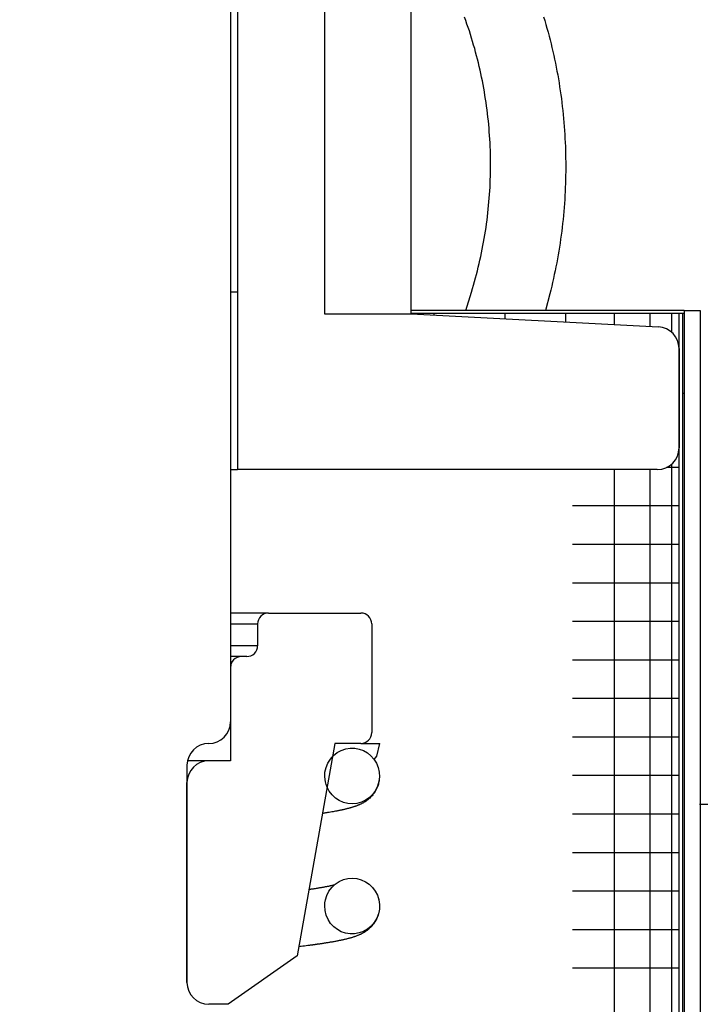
# Model space of a CAD drawing. Extents: x -169 to 2224, y 0 to 2796.
# Tile 156 of 256: x 1570.067 to 1571.045, y 408.78 to 410.195. Entities that reach past the tile are written whole.
import ezdxf

# ---------------------------------------------------------------- set-up
doc = ezdxf.new("R2010")
doc.units = 0
doc.header["$MEASUREMENT"] = 0
doc.header["$PDSIZE"] = 1
doc.layers.get('DEFPOINTS').update_dxf_attribs({"linetype": 'CONTINUOUS'})
for name, color, linetype in [('DIM', 3, 'CONTINUOUS'), ('PEAGRAVEL-HATCH', 3, 'CONTINUOUS'), ('SPILL-BUCKET', 1, 'CONTINUOUS')]:
    doc.layers.add(name, color=color, linetype=linetype)
doc.styles.add('SIMPLEX', font='simplex')
doc.dimstyles.new('DIM64', dxfattribs={"dimscale": 64, "dimtxt": 0.09375, "dimasz": 0.09375, "dimexe": 0.0625, "dimexo": 0.0625, "dimgap": 0.046875, "dimtad": 1, "dimdec": 4, "dimzin": 3, "dimdsep": 46, "dimlunit": 4, "dimtxsty": 'SIMPLEX', "dimcen": 0, "dimclrd": 256, "dimclre": 256, "dimclrt": 256, "dimadec": 0, "dimazin": 0, "dimtfac": 1, "dimtdec": 4, "dimtmove": 0, "dimatfit": 3, "dimfxl": 1, "dimfrac": 2, "dimtolj": 1, "dimtzin": 0, "dimarcsym": 0})

# ---------------------------------------------------------------- blocks, each defined once
blk = doc.blocks.new('*D19')
at = {"layer": 'DEFPOINTS', "color": 0, "transparency": 16777216}
for p in [(1294.3654, 414.2886), (1931.8718, 414.0074), (1931.8718, 136.5159)]:
    blk.add_point(p, dxfattribs=at)
at = {"layer": 'DIM', "lineweight": -2, "transparency": 16777216}
for p, q in [((1294.3654, 410.2886), (1294.3654, 132.5159)), ((1931.8718, 410.0074), (1931.8718, 132.5159)), ((1300.3654, 136.5159), (1925.8718, 136.5159))]:
    blk.add_line(p, q, dxfattribs=at)
at = {"layer": 'DIM', "transparency": 16777216}
for points in [[(1300.3654, 137.5159), (1300.3654, 135.5159), (1294.3654, 136.5159)], [(1925.8718, 137.5159), (1925.8718, 135.5159), (1931.8718, 136.5159)]]:
    blk.add_solid(points, dxfattribs=at)
at = {"layer": 'DIM', "transparency": 16777216, "insert": (1613.1186, 144.0873), "char_height": 6, "attachment_point": 5, "style": 'SIMPLEX'}
blk.add_mtext('\\A1;53\'-1 1/2" (F.V. TANK SLAB)', dxfattribs=at)

msp = doc.modelspace()

# ---------------------------------------------------------------- hatches: boundary and pattern name
at = {"layer": 'PEAGRAVEL-HATCH'}
h = msp.add_hatch(dxfattribs=at)
h.set_pattern_fill('AR-SAND', color=256, scale=7.5, style=0)
h.set_pattern_definition([(37.5, (1705.354, 373.979), (-0.47245, 14.4512), [0, -11.4, 0, -12.75, 0, -12.1875]), (7.5, (1705.354, 373.979), (13.2733, 21.166), [0, -6.15, 0, -10.275, 0, -3.9375]), (327.5, (1696.129, 373.979), (23.3561, 0.0424), [0, -3.75, 0, -13.5, 0, -17.625]), (317.5, (1696.129, 373.979), (22.546, 6.5826), [0, -1.875, 0, -8.85, 0, -10.125])])
h.paths.add_polyline_path([(1570.33517, 414.15822), (1595.38964, 414.15822), (1595.38964, 373.97898), (1570.33517, 373.97898)])
h = msp.add_hatch(dxfattribs=at)
h.set_pattern_fill('AR-SAND', color=256, scale=7.5, style=0)
h.set_pattern_definition([(37.5, (1719.884, 371.258), (-0.47245, 14.4512), [0, -11.4, 0, -12.75, 0, -12.1875]), (7.5, (1719.884, 371.258), (13.2733, 21.166), [0, -6.15, 0, -10.275, 0, -3.9375]), (327.5, (1710.659, 371.258), (23.3561, 0.0424), [0, -3.75, 0, -13.5, 0, -17.625]), (317.5, (1710.659, 371.258), (22.546, 6.5826), [0, -1.875, 0, -8.85, 0, -10.125])])
edge = h.paths.add_edge_path()
edge.add_line((1568.58487, 410.75736), (1580.85981, 410.75736))
edge.add_arc((1580.67252, 410.76619), 0.1875, 310.0001, 357.29846, ccw=False)
edge.add_line((1580.79304, 410.62256), (1580.16258, 410.09354))
edge.add_arc((1580.2831, 409.9499), 0.1875, 490.0001, 555.38086)
edge.add_line((1580.10232, 409.90017), (1580.25881, 409.33129))
edge.add_arc((1579.77672, 409.19867), 0.5, 360, 375.38086, ccw=False)
edge.add_line((1580.27672, 409.19867), (1580.27672, 409.01619))
edge.add_line((1580.27672, 409.01619), (1580.24672, 409.01619))
edge.add_line((1580.24672, 409.01619), (1580.24672, 408.39119))
edge.add_line((1580.24672, 408.39119), (1580.27672, 408.26619))
edge.add_line((1580.27672, 408.26619), (1580.37047, 408.26619))
edge.add_line((1580.37047, 408.26619), (1580.55797, 408.26619))
edge.add_line((1580.55797, 408.26619), (1580.55797, 406.05086))
edge.add_arc((1580.30797, 406.05086), 0.25, 284.9899, 360, ccw=False)
edge.add_arc((1592.36884, 361.00728), 46.38034, 464.989886, 465.707335)
edge.add_arc((1580.0427, 404.83739), 0.85, 465.70735, 540)
edge.add_line((1579.1927, 404.83739), (1579.1927, 402.62373))
edge.add_line((1579.1927, 402.62373), (1579.19257, 402.46304))
edge.add_line((1579.19257, 402.46304), (1579.35118, 402.46304))
edge.add_line((1579.35118, 402.46304), (1579.5427, 402.62373))
edge.add_line((1579.5427, 402.62373), (1579.5427, 403.66034))
edge.add_ellipse((1579.67162, 403.74985), major_axis=(0, 0.2), ratio=0.7208596, start_angle=116.58501, end_angle=251.03183)
edge.add_line((1579.80797, 403.63592), (1579.80797, 403.32673))
edge.add_arc((1579.74191, 403.31551), 0.06701, 238.57932, 369.63998, ccw=False)
edge.add_arc((1579.68047, 403.20173), 0.0625, 424.90305, 540)
edge.add_line((1579.61797, 403.20173), (1579.61797, 402.82673))
edge.add_arc((1579.68047, 402.82673), 0.0625, 540, 630)
edge.add_line((1579.68047, 402.76423), (1579.74797, 402.76423))
edge.add_arc((1579.74797, 402.70423), 0.06, 359.97977, 450, ccw=False)
edge.add_line((1579.80797, 402.70421), (1579.80449, 392.8692))
edge.add_arc((1633.72155, 263.94838), 139.74129, 472.6955788, 474.5798006)
edge.add_arc((1576.05085, 389.38903), 1.7, 465.56314, 540)
edge.add_line((1574.35085, 389.38903), (1574.35085, 381.7636))
edge.add_line((1574.35085, 381.7636), (1573.46739, 381.7636))
edge.add_line((1573.46739, 381.7636), (1573.23086, 381.7636))
edge.add_line((1573.23086, 381.7636), (1573.96739, 380.44837))
edge.add_line((1573.96739, 380.44837), (1573.96739, 380.05001))
edge.add_arc((1574.21739, 380.05001), 0.25, 540, 630)
edge.add_line((1574.21739, 379.80001), (1574.35085, 379.80001))
edge.add_line((1574.35085, 379.80001), (1574.35085, 378.2636))
edge.add_arc((1574.10085, 378.2636), 0.25, 270, 360, ccw=False)
edge.add_line((1574.10085, 378.0136), (1574.10085, 373.0014))
edge.add_line((1574.10085, 373.0014), (1573.4821, 373.0014))
edge.add_line((1573.4821, 373.0014), (1573.4821, 372.10422))
edge.add_line((1573.4821, 372.10422), (1573.35835, 372.10422))
edge.add_line((1573.35835, 372.10422), (1573.35835, 371.69133))
edge.add_line((1573.35835, 371.69133), (1572.84771, 371.65562))
edge.add_line((1572.84771, 371.65562), (1572.84771, 371.59375))
edge.add_line((1572.84771, 371.59375), (1572.78583, 371.59375))
edge.add_line((1572.78583, 371.59375), (1572.78583, 371.25844))
edge.add_line((1572.78583, 371.25844), (1572.29083, 371.25844))
edge.add_line((1572.29083, 371.25844), (1572.29083, 371.59375))
edge.add_line((1572.29083, 371.59375), (1572.22896, 371.59375))
edge.add_line((1572.22896, 371.59375), (1572.22896, 371.65562))
edge.add_line((1572.22896, 371.65562), (1572.10521, 371.65562))
edge.add_line((1572.10521, 371.65562), (1572.10521, 371.25844))
edge.add_line((1572.10521, 371.25844), (1568.58487, 371.25844))
edge.add_line((1568.58487, 371.25844), (1568.58487, 410.75736))
h.paths.add_polyline_path([(1572.30632, 371.86873, -0.5750713), (1572.2848, 371.85475, 0.5300108), (1572.24133, 371.82584), (1572.24133, 371.60959), (1572.83533, 371.60959), (1572.83533, 371.85709), (1572.78484, 371.85709, -0.3518845), (1572.77034, 371.86873, 0.8032176)], flags=16)
h.paths.add_polyline_path([(1572.64129, 371.81749, 1), (1572.43537, 371.81749, 1)], flags=0)

# ---------------------------------------------------------------- linework, layer by layer
at = {"layer": 'SPILL-BUCKET', "color": 1, "linetype": 'Continuous'}
for p, q in [((1570.37944, 411.2355), (1570.37944, 409.80347)), ((1570.50435, 411.11058), (1570.50435, 409.77205)), ((1570.62927, 409.77205), (1570.62927, 411.11058)), ((1570.37693, 409.80347), (1570.36944, 409.80347)), ((1570.37944, 409.80347), (1570.37693, 409.80347)), ((1570.37944, 409.80347), (1570.37944, 409.54865)), ((1570.50435, 409.77205), (1570.62927, 409.77205)), ((1570.62927, 409.77205), (1570.98441, 409.75344)), ((1571.014, 409.72226), (1571.014, 409.57988)), ((1570.36945, 409.54865), (1570.37693, 409.54865)), ((1570.37693, 409.54865), (1570.37944, 409.54865)), ((1570.98278, 409.54865), (1570.37944, 409.54865))]:
    msp.add_line(p, q, dxfattribs=at)
at = {"layer": 'SPILL-BUCKET', "color": 7, "linetype": 'Continuous'}
for p, q in [((1570.36945, 410.23318), (1570.36945, 409.18615)), ((1571.0215, 409.77289), (1570.62922, 409.77289)), ((1571.0215, 409.77705), (1570.62926, 409.77705)), ((1570.66152, 409.77289), (1570.66152, 409.77034)), ((1570.76368, 409.77289), (1570.76368, 409.76498)), ((1570.85075, 409.77289), (1570.85075, 409.76044)), ((1570.92069, 409.77289), (1570.92069, 409.75676)), ((1570.97185, 409.77289), (1570.97185, 409.7541)), ((1571.00303, 409.77289), (1571.00303, 409.74601)), ((1571.01351, 409.77289), (1571.01351, 407.5036)), ((1571.019, 409.77289), (1571.019, 407.5036)), ((1571.0215, 409.77705), (1571.04448, 409.77705)), ((1571.0215, 409.77705), (1571.0215, 407.5036)), ((1571.04448, 409.77705), (1571.04448, 407.5036)), ((1571.02087, 409.65781), (1571.019, 409.65781)), ((1571.0215, 409.65781), (1571.02087, 409.65781)), ((1571.00303, 409.5561), (1571.00303, 407.65937)), ((1570.92069, 409.54862), (1570.92069, 407.65944)), ((1570.97185, 409.54862), (1570.97185, 407.65944)), ((1571.00907, 409.5515), (1570.9958, 409.5515)), ((1571.01351, 409.5515), (1571.00907, 409.5515)), ((1570.91473, 409.49615), (1570.8608, 409.49615)), ((1570.95749, 409.49615), (1570.91473, 409.49615)), ((1570.98846, 409.49615), (1570.95749, 409.49615)), ((1571.00722, 409.49615), (1570.98846, 409.49615)), ((1571.01351, 409.49615), (1571.00722, 409.49615)), ((1570.91473, 409.4408), (1570.8608, 409.4408)), ((1570.95749, 409.4408), (1570.91473, 409.4408)), ((1570.98846, 409.4408), (1570.95749, 409.4408)), ((1571.00722, 409.4408), (1570.98846, 409.4408)), ((1571.01351, 409.4408), (1571.00722, 409.4408)), ((1570.91473, 409.38545), (1570.8608, 409.38545)), ((1570.95749, 409.38545), (1570.91473, 409.38545)), ((1570.98846, 409.38545), (1570.95749, 409.38545)), ((1571.00722, 409.38545), (1570.98846, 409.38545)), ((1571.01351, 409.38545), (1571.00722, 409.38545)), ((1570.91473, 409.3301), (1570.8608, 409.3301)), ((1570.95749, 409.3301), (1570.91473, 409.3301)), ((1570.98846, 409.3301), (1570.95749, 409.3301)), ((1571.00722, 409.3301), (1570.98846, 409.3301)), ((1571.01351, 409.3301), (1571.00722, 409.3301)), ((1570.91473, 409.27475), (1570.8608, 409.27475)), ((1570.95749, 409.27475), (1570.91473, 409.27475)), ((1570.98846, 409.27475), (1570.95749, 409.27475)), ((1571.00722, 409.27475), (1570.98846, 409.27475)), ((1571.01351, 409.27475), (1571.00722, 409.27475)), ((1570.91473, 409.21941), (1570.8608, 409.21941)), ((1570.95749, 409.21941), (1570.91473, 409.21941)), ((1570.98846, 409.21941), (1570.95749, 409.21941)), ((1571.00722, 409.21941), (1570.98846, 409.21941)), ((1571.01351, 409.21941), (1571.00722, 409.21941)), ((1570.91473, 409.16406), (1570.8608, 409.16406)), ((1570.95749, 409.16406), (1570.91473, 409.16406)), ((1570.98846, 409.16406), (1570.95749, 409.16406)), ((1571.00722, 409.16406), (1570.98846, 409.16406)), ((1571.01351, 409.16406), (1571.00722, 409.16406)), ((1570.5228, 409.14185), (1570.52871, 409.14508)), ((1570.52871, 409.14508), (1570.53498, 409.14721)), ((1570.53498, 409.14721), (1570.54151, 409.14824)), ((1570.54151, 409.14824), (1570.54804, 409.14815)), ((1570.54804, 409.14815), (1570.55446, 409.14696)), ((1570.55446, 409.14696), (1570.56058, 409.14472)), ((1570.55682, 409.15492), (1570.58423, 409.15492)), ((1570.56058, 409.14472), (1570.56624, 409.14149)), ((1570.57991, 409.13684), (1570.58423, 409.15492)), ((1570.50934, 409.12675), (1570.51296, 409.13256)), ((1570.51296, 409.13256), (1570.51751, 409.13767)), ((1570.51751, 409.13767), (1570.5228, 409.14185)), ((1570.56624, 409.14149), (1570.57133, 409.13733)), ((1570.57133, 409.13733), (1570.57567, 409.13239)), ((1570.57567, 409.13239), (1570.57918, 409.12671)), ((1570.5758, 409.13169), (1570.57991, 409.13684)), ((1570.30699, 409.12369), (1570.30699, 408.8114)), ((1570.50527, 409.11367), (1570.50676, 409.12038)), ((1570.50676, 409.12038), (1570.50934, 409.12675)), ((1570.57918, 409.12671), (1570.58171, 409.12053)), ((1570.58171, 409.12053), (1570.58321, 409.1139)), ((1570.50495, 409.10681), (1570.50527, 409.11367)), ((1570.50577, 409.09999), (1570.50495, 409.10681)), ((1570.58281, 409.1003), (1570.58091, 409.0937)), ((1570.58305, 409.10135), (1570.58273, 409.0996)), ((1570.58359, 409.10712), (1570.58281, 409.1003)), ((1570.5833, 409.10313), (1570.58305, 409.10135)), ((1570.58321, 409.1139), (1570.58359, 409.10712)), ((1570.58335, 409.1036), (1570.5833, 409.10313)), ((1570.91473, 409.10871), (1570.8608, 409.10871)), ((1570.95749, 409.10871), (1570.91473, 409.10871)), ((1570.98846, 409.10871), (1570.95749, 409.10871)), ((1571.00722, 409.10871), (1570.98846, 409.10871)), ((1571.01351, 409.10871), (1571.00722, 409.10871)), ((1570.30699, 408.8114), (1570.30699, 409.09871)), ((1570.50682, 409.09597), (1570.50577, 409.09999)), ((1570.50827, 409.09207), (1570.50682, 409.09597)), ((1570.51141, 409.08622), (1570.50827, 409.09207)), ((1570.51546, 409.08097), (1570.51141, 409.08622)), ((1570.57792, 409.08753), (1570.57393, 409.08196)), ((1570.57785, 409.08679), (1570.57734, 409.08592)), ((1570.57836, 409.0877), (1570.57785, 409.08679)), ((1570.58091, 409.0937), (1570.57792, 409.08753)), ((1570.57889, 409.0887), (1570.57836, 409.0877)), ((1570.57942, 409.08976), (1570.57889, 409.0887)), ((1570.57986, 409.0907), (1570.57942, 409.08976)), ((1570.58028, 409.09169), (1570.57986, 409.0907)), ((1570.58071, 409.09273), (1570.58028, 409.09169)), ((1570.58111, 409.09382), (1570.58071, 409.09273)), ((1570.58154, 409.09509), (1570.58111, 409.09382)), ((1570.58194, 409.0964), (1570.58154, 409.09509)), ((1570.58236, 409.09799), (1570.58194, 409.0964)), ((1570.58273, 409.0996), (1570.58236, 409.09799)), ((1570.52026, 409.07652), (1570.51546, 409.08097)), ((1570.52573, 409.07292), (1570.52026, 409.07652)), ((1570.53169, 409.0703), (1570.52573, 409.07292)), ((1570.56354, 409.07334), (1570.55749, 409.07054)), ((1570.56421, 409.07218), (1570.56347, 409.07168)), ((1570.5691, 409.0772), (1570.56354, 409.07334)), ((1570.56496, 409.07271), (1570.56421, 409.07218)), ((1570.56583, 409.07334), (1570.56496, 409.07271)), ((1570.56671, 409.07402), (1570.56583, 409.07334)), ((1570.56768, 409.0748), (1570.56671, 409.07402)), ((1570.56866, 409.07564), (1570.56768, 409.0748)), ((1570.56971, 409.07659), (1570.56866, 409.07564)), ((1570.57393, 409.08196), (1570.5691, 409.0772)), ((1570.57076, 409.07761), (1570.56971, 409.07659)), ((1570.57184, 409.07871), (1570.57076, 409.07761)), ((1570.57289, 409.07988), (1570.57184, 409.07871)), ((1570.57382, 409.08097), (1570.57289, 409.07988)), ((1570.57471, 409.08209), (1570.57382, 409.08097)), ((1570.57545, 409.08309), (1570.57471, 409.08209)), ((1570.57617, 409.08412), (1570.57545, 409.08309)), ((1570.57676, 409.08501), (1570.57617, 409.08412)), ((1570.57734, 409.08592), (1570.57676, 409.08501)), ((1570.52244, 409.05791), (1570.52057, 409.05756)), ((1570.52332, 409.05808), (1570.52244, 409.05791)), ((1570.52421, 409.05826), (1570.52332, 409.05808)), ((1570.52504, 409.05843), (1570.52421, 409.05826)), ((1570.52586, 409.05859), (1570.52504, 409.05843)), ((1570.52663, 409.05875), (1570.52586, 409.05859)), ((1570.5274, 409.05891), (1570.52663, 409.05875)), ((1570.5281, 409.05906), (1570.5274, 409.05891)), ((1570.5288, 409.0592), (1570.5281, 409.05906)), ((1570.52941, 409.05934), (1570.5288, 409.0592)), ((1570.53001, 409.05947), (1570.52941, 409.05934)), ((1570.53054, 409.05958), (1570.53001, 409.05947)), ((1570.53106, 409.0597), (1570.53054, 409.05958)), ((1570.5316, 409.05982), (1570.53106, 409.0597)), ((1570.53213, 409.05994), (1570.5316, 409.05982)), ((1570.538, 409.06871), (1570.53169, 409.0703)), ((1570.53272, 409.06008), (1570.53213, 409.05994)), ((1570.53331, 409.06021), (1570.53272, 409.06008)), ((1570.53423, 409.06043), (1570.53331, 409.06021)), ((1570.53514, 409.06065), (1570.53423, 409.06043)), ((1570.53602, 409.06086), (1570.53514, 409.06065)), ((1570.53689, 409.06108), (1570.53602, 409.06086)), ((1570.5377, 409.06128), (1570.53689, 409.06108)), ((1570.53851, 409.06149), (1570.5377, 409.06128)), ((1570.54454, 409.0682), (1570.538, 409.06871)), ((1570.53927, 409.06169), (1570.53851, 409.06149)), ((1570.54002, 409.0619), (1570.53927, 409.06169)), ((1570.54082, 409.06212), (1570.54002, 409.0619)), ((1570.54162, 409.06234), (1570.54082, 409.06212)), ((1570.54246, 409.06258), (1570.54162, 409.06234)), ((1570.5433, 409.06283), (1570.54246, 409.06258)), ((1570.54405, 409.06305), (1570.5433, 409.06283)), ((1570.54481, 409.06328), (1570.54405, 409.06305)), ((1570.55106, 409.0688), (1570.54454, 409.0682)), ((1570.54545, 409.06348), (1570.54481, 409.06328)), ((1570.54609, 409.06369), (1570.54545, 409.06348)), ((1570.54686, 409.06394), (1570.54609, 409.06369)), ((1570.54762, 409.06419), (1570.54686, 409.06394)), ((1570.54846, 409.06448), (1570.54762, 409.06419)), ((1570.5493, 409.06478), (1570.54846, 409.06448)), ((1570.55015, 409.06509), (1570.5493, 409.06478)), ((1570.551, 409.06541), (1570.55015, 409.06509)), ((1570.55184, 409.06573), (1570.551, 409.06541)), ((1570.55749, 409.07054), (1570.55106, 409.0688)), ((1570.55268, 409.06607), (1570.55184, 409.06573)), ((1570.55331, 409.06633), (1570.55268, 409.06607)), ((1570.55395, 409.0666), (1570.55331, 409.06633)), ((1570.55464, 409.0669), (1570.55395, 409.0666)), ((1570.55535, 409.06722), (1570.55464, 409.0669)), ((1570.55612, 409.06757), (1570.55535, 409.06722)), ((1570.55691, 409.06795), (1570.55612, 409.06757)), ((1570.55756, 409.06827), (1570.55691, 409.06795)), ((1570.55822, 409.06861), (1570.55756, 409.06827)), ((1570.55893, 409.06898), (1570.55822, 409.06861)), ((1570.55964, 409.06937), (1570.55893, 409.06898)), ((1570.56037, 409.06977), (1570.55964, 409.06937)), ((1570.5611, 409.0702), (1570.56037, 409.06977)), ((1570.56174, 409.07058), (1570.5611, 409.0702)), ((1570.56238, 409.07098), (1570.56174, 409.07058)), ((1570.56292, 409.07132), (1570.56238, 409.07098)), ((1570.56347, 409.07168), (1570.56292, 409.07132)), ((1571.04329, 409.06789), (1571.61165, 409.06789)), ((1570.50211, 409.05444), (1570.5016, 409.05436)), ((1570.50279, 409.05455), (1570.50211, 409.05444)), ((1570.50347, 409.05465), (1570.50279, 409.05455)), ((1570.50428, 409.05478), (1570.50347, 409.05465)), ((1570.50508, 409.0549), (1570.50428, 409.05478)), ((1570.50601, 409.05505), (1570.50508, 409.0549)), ((1570.50693, 409.0552), (1570.50601, 409.05505)), ((1570.50797, 409.05536), (1570.50693, 409.0552)), ((1570.509, 409.05553), (1570.50797, 409.05536)), ((1570.51011, 409.05571), (1570.509, 409.05553)), ((1570.5112, 409.05589), (1570.51011, 409.05571)), ((1570.51307, 409.05621), (1570.5112, 409.05589)), ((1570.51491, 409.05653), (1570.51307, 409.05621)), ((1570.5168, 409.05686), (1570.51491, 409.05653)), ((1570.51866, 409.0572), (1570.5168, 409.05686)), ((1570.52057, 409.05756), (1570.51866, 409.0572)), ((1570.91473, 409.05336), (1570.8608, 409.05336)), ((1570.95749, 409.05336), (1570.91473, 409.05336)), ((1570.98846, 409.05336), (1570.95749, 409.05336)), ((1571.00722, 409.05336), (1570.98846, 409.05336)), ((1571.01351, 409.05336), (1571.00722, 409.05336)), ((1570.91473, 408.99801), (1570.8608, 408.99801)), ((1570.95749, 408.99801), (1570.91473, 408.99801)), ((1570.98846, 408.99801), (1570.95749, 408.99801)), ((1571.00722, 408.99801), (1570.98846, 408.99801)), ((1571.01351, 408.99801), (1571.00722, 408.99801)), ((1570.52559, 408.95661), (1570.53172, 408.95932)), ((1570.53172, 408.95932), (1570.53812, 408.96091)), ((1570.53812, 408.96091), (1570.54469, 408.9614)), ((1570.54469, 408.9614), (1570.55118, 408.96077)), ((1570.55118, 408.96077), (1570.55747, 408.95907)), ((1570.55747, 408.95907), (1570.56339, 408.95633)), ((1570.48239, 408.94539), (1570.48379, 408.94559)), ((1570.48379, 408.94559), (1570.48472, 408.94572)), ((1570.48472, 408.94572), (1570.48564, 408.94586)), ((1570.48564, 408.94586), (1570.48663, 408.946)), ((1570.48663, 408.946), (1570.48761, 408.94615)), ((1570.48761, 408.94615), (1570.48866, 408.94631)), ((1570.48866, 408.94631), (1570.4897, 408.94646)), ((1570.4897, 408.94646), (1570.49075, 408.94662)), ((1570.49075, 408.94662), (1570.49178, 408.94678)), ((1570.49178, 408.94678), (1570.49312, 408.94699)), ((1570.49312, 408.94699), (1570.49444, 408.9472)), ((1570.49444, 408.9472), (1570.49567, 408.9474)), ((1570.49567, 408.9474), (1570.49688, 408.94759)), ((1570.49688, 408.94759), (1570.498, 408.94778)), ((1570.498, 408.94778), (1570.4991, 408.94796)), ((1570.4991, 408.94796), (1570.50012, 408.94814)), ((1570.50012, 408.94814), (1570.50113, 408.94831)), ((1570.50113, 408.94831), (1570.50214, 408.94849)), ((1570.50214, 408.94849), (1570.50313, 408.94866)), ((1570.50313, 408.94866), (1570.50412, 408.94884)), ((1570.50412, 408.94884), (1570.5051, 408.94902)), ((1570.5051, 408.94902), (1570.50607, 408.9492)), ((1570.50607, 408.9492), (1570.50703, 408.94938)), ((1570.50703, 408.94938), (1570.50798, 408.94957)), ((1570.50798, 408.94957), (1570.50891, 408.94975)), ((1570.50891, 408.94975), (1570.50983, 408.94993)), ((1570.50983, 408.94993), (1570.51073, 408.95011)), ((1570.51073, 408.95011), (1570.51162, 408.9503)), ((1570.51101, 408.94277), (1570.51508, 408.94821)), ((1570.51162, 408.9503), (1570.51249, 408.95048)), ((1570.51249, 408.95048), (1570.51329, 408.95065)), ((1570.51329, 408.95065), (1570.51406, 408.95082)), ((1570.51406, 408.95082), (1570.51456, 408.95093)), ((1570.51456, 408.95093), (1570.51505, 408.95104)), ((1570.51505, 408.95104), (1570.51547, 408.95114)), ((1570.51508, 408.94821), (1570.52, 408.95289)), ((1570.51547, 408.95114), (1570.51589, 408.95124)), ((1570.51589, 408.95124), (1570.51631, 408.95134)), ((1570.51631, 408.95134), (1570.51672, 408.95143)), ((1570.51672, 408.95143), (1570.51716, 408.95154)), ((1570.51716, 408.95154), (1570.5176, 408.95165)), ((1570.5176, 408.95165), (1570.51806, 408.95176)), ((1570.51806, 408.95176), (1570.51851, 408.95188)), ((1570.51851, 408.95188), (1570.51899, 408.952)), ((1570.52, 408.95289), (1570.52559, 408.95661)), ((1570.56339, 408.95633), (1570.56878, 408.95266)), ((1570.56878, 408.95266), (1570.57353, 408.94809)), ((1570.57353, 408.94809), (1570.57748, 408.9428)), ((1570.5059, 408.93024), (1570.50793, 408.93672)), ((1570.50793, 408.93672), (1570.51101, 408.94277)), ((1570.57748, 408.9428), (1570.58054, 408.93682)), ((1570.58054, 408.93682), (1570.58257, 408.93043)), ((1570.58216, 408.93204), (1570.58228, 408.93158)), ((1570.58228, 408.93158), (1570.5824, 408.9311)), ((1570.5824, 408.9311), (1570.58243, 408.93095)), ((1570.91473, 408.94266), (1570.8608, 408.94266)), ((1570.95749, 408.94266), (1570.91473, 408.94266)), ((1570.98846, 408.94266), (1570.95749, 408.94266)), ((1571.00722, 408.94266), (1570.98846, 408.94266)), ((1571.01351, 408.94266), (1571.00722, 408.94266)), ((1570.50492, 408.92153), (1570.50517, 408.92591)), ((1570.50545, 408.91476), (1570.50492, 408.92153)), ((1570.50517, 408.92591), (1570.5059, 408.93024)), ((1570.58336, 408.91687), (1570.58203, 408.91013)), ((1570.58257, 408.93043), (1570.58353, 408.92368)), ((1570.58337, 408.91683), (1570.58308, 408.91463)), ((1570.58353, 408.92368), (1570.58336, 408.91687)), ((1570.5071, 408.90818), (1570.50545, 408.91476)), ((1570.50977, 408.90207), (1570.5071, 408.90818)), ((1570.57959, 408.90371), (1570.57611, 408.89782)), ((1570.57918, 408.90233), (1570.57855, 408.90111)), ((1570.57977, 408.90358), (1570.57918, 408.90233)), ((1570.58203, 408.91013), (1570.57959, 408.90371)), ((1570.58012, 408.90437), (1570.57977, 408.90358)), ((1570.58046, 408.90519), (1570.58012, 408.90437)), ((1570.58075, 408.90591), (1570.58046, 408.90519)), ((1570.58103, 408.90665), (1570.58075, 408.90591)), ((1570.58125, 408.90729), (1570.58103, 408.90665)), ((1570.58148, 408.90796), (1570.58125, 408.90729)), ((1570.58166, 408.90853), (1570.58148, 408.90796)), ((1570.58184, 408.90912), (1570.58166, 408.90853)), ((1570.58204, 408.90982), (1570.58184, 408.90912)), ((1570.58223, 408.91053), (1570.58204, 408.90982)), ((1570.58246, 408.91143), (1570.58223, 408.91053)), ((1570.58266, 408.91234), (1570.58246, 408.91143)), ((1570.58289, 408.91348), (1570.58266, 408.91234)), ((1570.58308, 408.91463), (1570.58289, 408.91348)), ((1570.5134, 408.89648), (1570.50977, 408.90207)), ((1570.51784, 408.89164), (1570.5134, 408.89648)), ((1570.52301, 408.88761), (1570.51784, 408.89164)), ((1570.56649, 408.88828), (1570.56065, 408.8849)), ((1570.57168, 408.8926), (1570.56649, 408.88828)), ((1570.56797, 408.88811), (1570.56761, 408.88781)), ((1570.56841, 408.88849), (1570.56797, 408.88811)), ((1570.56885, 408.88888), (1570.56841, 408.88849)), ((1570.56937, 408.88935), (1570.56885, 408.88888)), ((1570.56989, 408.88983), (1570.56937, 408.88935)), ((1570.57043, 408.89034), (1570.56989, 408.88983)), ((1570.57096, 408.89087), (1570.57043, 408.89034)), ((1570.57165, 408.89158), (1570.57096, 408.89087)), ((1570.57234, 408.89232), (1570.57165, 408.89158)), ((1570.57611, 408.89782), (1570.57168, 408.8926)), ((1570.57295, 408.893), (1570.57234, 408.89232)), ((1570.57356, 408.89372), (1570.57295, 408.893)), ((1570.57414, 408.89444), (1570.57356, 408.89372)), ((1570.57472, 408.89518), (1570.57414, 408.89444)), ((1570.57535, 408.89602), (1570.57472, 408.89518)), ((1570.57597, 408.89688), (1570.57535, 408.89602)), ((1570.57662, 408.89786), (1570.57597, 408.89688)), ((1570.57726, 408.89886), (1570.57662, 408.89786)), ((1570.57792, 408.89997), (1570.57726, 408.89886)), ((1570.57855, 408.90111), (1570.57792, 408.89997)), ((1570.52874, 408.88451), (1570.52301, 408.88761)), ((1570.53491, 408.88241), (1570.52874, 408.88451)), ((1570.54136, 408.88138), (1570.53491, 408.88241)), ((1570.53614, 408.87396), (1570.53498, 408.87367)), ((1570.53729, 408.87424), (1570.53614, 408.87396)), ((1570.53841, 408.87453), (1570.53729, 408.87424)), ((1570.53953, 408.87483), (1570.53841, 408.87453)), ((1570.54052, 408.8751), (1570.53953, 408.87483)), ((1570.5415, 408.87537), (1570.54052, 408.8751)), ((1570.5479, 408.88143), (1570.54136, 408.88138)), ((1570.54237, 408.87562), (1570.5415, 408.87537)), ((1570.54324, 408.87587), (1570.54237, 408.87562)), ((1570.54408, 408.87612), (1570.54324, 408.87587)), ((1570.54492, 408.87638), (1570.54408, 408.87612)), ((1570.5458, 408.87666), (1570.54492, 408.87638)), ((1570.54668, 408.87694), (1570.5458, 408.87666)), ((1570.54748, 408.87721), (1570.54668, 408.87694)), ((1570.54827, 408.87748), (1570.54748, 408.87721)), ((1570.55442, 408.88263), (1570.5479, 408.88143)), ((1570.54916, 408.87779), (1570.54827, 408.87748)), ((1570.55005, 408.87812), (1570.54916, 408.87779)), ((1570.55095, 408.87845), (1570.55005, 408.87812)), ((1570.55185, 408.8788), (1570.55095, 408.87845)), ((1570.55267, 408.87913), (1570.55185, 408.8788)), ((1570.55351, 408.87948), (1570.55267, 408.87913)), ((1570.55428, 408.87981), (1570.55351, 408.87948)), ((1570.55506, 408.88016), (1570.55428, 408.87981)), ((1570.56065, 408.8849), (1570.55442, 408.88263)), ((1570.55559, 408.88039), (1570.55506, 408.88016)), ((1570.55612, 408.88064), (1570.55559, 408.88039)), ((1570.55664, 408.88088), (1570.55612, 408.88064)), ((1570.55716, 408.88114), (1570.55664, 408.88088)), ((1570.55769, 408.88141), (1570.55716, 408.88114)), ((1570.55824, 408.88169), (1570.55769, 408.88141)), ((1570.55889, 408.88203), (1570.55824, 408.88169)), ((1570.55955, 408.88238), (1570.55889, 408.88203)), ((1570.5602, 408.88274), (1570.55955, 408.88238)), ((1570.56084, 408.88311), (1570.5602, 408.88274)), ((1570.56151, 408.88351), (1570.56084, 408.88311)), ((1570.5622, 408.88393), (1570.56151, 408.88351)), ((1570.56287, 408.88435), (1570.5622, 408.88393)), ((1570.56356, 408.8848), (1570.56287, 408.88435)), ((1570.56419, 408.88523), (1570.56356, 408.8848)), ((1570.56483, 408.88568), (1570.56419, 408.88523)), ((1570.56535, 408.88606), (1570.56483, 408.88568)), ((1570.56587, 408.88645), (1570.56535, 408.88606)), ((1570.56628, 408.88675), (1570.56587, 408.88645)), ((1570.5667, 408.88708), (1570.56628, 408.88675)), ((1570.56697, 408.88729), (1570.5667, 408.88708)), ((1570.56725, 408.88752), (1570.56697, 408.88729)), ((1570.56761, 408.88781), (1570.56725, 408.88752)), ((1570.91473, 408.88731), (1570.8608, 408.88731)), ((1570.95749, 408.88731), (1570.91473, 408.88731)), ((1570.98846, 408.88731), (1570.95749, 408.88731)), ((1571.00722, 408.88731), (1570.98846, 408.88731)), ((1571.01351, 408.88731), (1571.00722, 408.88731)), ((1570.46814, 408.86293), (1570.46785, 408.8629)), ((1570.46969, 408.86312), (1570.46814, 408.86293)), ((1570.47123, 408.86331), (1570.46969, 408.86312)), ((1570.47353, 408.86359), (1570.47123, 408.86331)), ((1570.4758, 408.86388), (1570.47353, 408.86359)), ((1570.47824, 408.86419), (1570.4758, 408.86388)), ((1570.48064, 408.86449), (1570.47824, 408.86419)), ((1570.48171, 408.86463), (1570.48064, 408.86449)), ((1570.48277, 408.86477), (1570.48171, 408.86463)), ((1570.48379, 408.86491), (1570.48277, 408.86477)), ((1570.48479, 408.86504), (1570.48379, 408.86491)), ((1570.48567, 408.86516), (1570.48479, 408.86504)), ((1570.48654, 408.86527), (1570.48567, 408.86516)), ((1570.48728, 408.86538), (1570.48654, 408.86527)), ((1570.48802, 408.86548), (1570.48728, 408.86538)), ((1570.48864, 408.86556), (1570.48802, 408.86548)), ((1570.48925, 408.86564), (1570.48864, 408.86556)), ((1570.48974, 408.86571), (1570.48925, 408.86564)), ((1570.49023, 408.86578), (1570.48974, 408.86571)), ((1570.49064, 408.86584), (1570.49023, 408.86578)), ((1570.49105, 408.86589), (1570.49064, 408.86584)), ((1570.49159, 408.86597), (1570.49105, 408.86589)), ((1570.49213, 408.86604), (1570.49159, 408.86597)), ((1570.4928, 408.86614), (1570.49213, 408.86604)), ((1570.49347, 408.86623), (1570.4928, 408.86614)), ((1570.49426, 408.86635), (1570.49347, 408.86623)), ((1570.49505, 408.86646), (1570.49426, 408.86635)), ((1570.49589, 408.86658), (1570.49505, 408.86646)), ((1570.49672, 408.8667), (1570.49589, 408.86658)), ((1570.49753, 408.86682), (1570.49672, 408.8667)), ((1570.49834, 408.86694), (1570.49753, 408.86682)), ((1570.49953, 408.86712), (1570.49834, 408.86694)), ((1570.50071, 408.86729), (1570.49953, 408.86712)), ((1570.50184, 408.86747), (1570.50071, 408.86729)), ((1570.50296, 408.86764), (1570.50184, 408.86747)), ((1570.50404, 408.8678), (1570.50296, 408.86764)), ((1570.5051, 408.86797), (1570.50404, 408.8678)), ((1570.50615, 408.86814), (1570.5051, 408.86797)), ((1570.50718, 408.8683), (1570.50615, 408.86814)), ((1570.50829, 408.86848), (1570.50718, 408.8683)), ((1570.50939, 408.86866), (1570.50829, 408.86848)), ((1570.51056, 408.86885), (1570.50939, 408.86866)), ((1570.51172, 408.86905), (1570.51056, 408.86885)), ((1570.51294, 408.86926), (1570.51172, 408.86905)), ((1570.51416, 408.86946), (1570.51294, 408.86926)), ((1570.51544, 408.86969), (1570.51416, 408.86946)), ((1570.51671, 408.86991), (1570.51544, 408.86969)), ((1570.51802, 408.87015), (1570.51671, 408.86991)), ((1570.51931, 408.87039), (1570.51802, 408.87015)), ((1570.52051, 408.87061), (1570.51931, 408.87039)), ((1570.5217, 408.87083), (1570.52051, 408.87061)), ((1570.52282, 408.87105), (1570.5217, 408.87083)), ((1570.52392, 408.87127), (1570.52282, 408.87105)), ((1570.5249, 408.87146), (1570.52392, 408.87127)), ((1570.52586, 408.87166), (1570.5249, 408.87146)), ((1570.52672, 408.87184), (1570.52586, 408.87166)), ((1570.52758, 408.87201), (1570.52672, 408.87184)), ((1570.52843, 408.87219), (1570.52758, 408.87201)), ((1570.52927, 408.87237), (1570.52843, 408.87219)), ((1570.53011, 408.87255), (1570.52927, 408.87237)), ((1570.53094, 408.87274), (1570.53011, 408.87255)), ((1570.53182, 408.87293), (1570.53094, 408.87274)), ((1570.53268, 408.87313), (1570.53182, 408.87293)), ((1570.53384, 408.8734), (1570.53268, 408.87313)), ((1570.53498, 408.87367), (1570.53384, 408.8734)), ((1570.91473, 408.83197), (1570.8608, 408.83197)), ((1570.95749, 408.83197), (1570.91473, 408.83197)), ((1570.98846, 408.83197), (1570.95749, 408.83197)), ((1571.00722, 408.83197), (1570.98846, 408.83197)), ((1571.01351, 408.83197), (1571.00722, 408.83197))]:
    msp.add_line(p, q, dxfattribs=at)
at = {"layer": 'SPILL-BUCKET', "linetype": 'Continuous'}
for p, q in [((1570.70757, 410.19366), (1570.70578, 410.19864)), ((1570.70931, 410.18866), (1570.70757, 410.19366)), ((1570.81941, 410.19899), (1570.82106, 410.1935)), ((1570.82106, 410.1935), (1570.82267, 410.188)), ((1570.71102, 410.18364), (1570.70931, 410.18866)), ((1570.71267, 410.17862), (1570.71102, 410.18364)), ((1570.71429, 410.17358), (1570.71267, 410.17862)), ((1570.82267, 410.188), (1570.82423, 410.18248)), ((1570.82423, 410.18248), (1570.82575, 410.17695)), ((1570.82575, 410.17695), (1570.82723, 410.17141)), ((1570.71587, 410.16852), (1570.71429, 410.17358)), ((1570.7174, 410.16346), (1570.71587, 410.16852)), ((1570.71888, 410.15838), (1570.7174, 410.16346)), ((1570.82723, 410.17141), (1570.82866, 410.16586)), ((1570.82866, 410.16586), (1570.83005, 410.16029)), ((1570.72033, 410.15328), (1570.71888, 410.15838)), ((1570.72173, 410.14818), (1570.72033, 410.15328)), ((1570.72309, 410.14306), (1570.72173, 410.14818)), ((1570.83005, 410.16029), (1570.8314, 410.15472)), ((1570.8314, 410.15472), (1570.8327, 410.14913)), ((1570.8327, 410.14913), (1570.83396, 410.14354)), ((1570.7244, 410.13793), (1570.72309, 410.14306)), ((1570.72567, 410.13279), (1570.7244, 410.13793)), ((1570.83396, 410.14354), (1570.83518, 410.13793)), ((1570.83518, 410.13793), (1570.83635, 410.13232)), ((1570.7269, 410.12765), (1570.72567, 410.13279)), ((1570.72808, 410.12249), (1570.7269, 410.12765)), ((1570.72922, 410.11732), (1570.72808, 410.12249)), ((1570.83635, 410.13232), (1570.83747, 410.1267)), ((1570.83747, 410.1267), (1570.83856, 410.12106)), ((1570.83856, 410.12106), (1570.83959, 410.11543)), ((1570.73031, 410.11214), (1570.72922, 410.11732)), ((1570.73136, 410.10695), (1570.73031, 410.11214)), ((1570.73237, 410.10175), (1570.73136, 410.10695)), ((1570.83959, 410.11543), (1570.84059, 410.10978)), ((1570.84059, 410.10978), (1570.84153, 410.10412)), ((1570.73333, 410.09655), (1570.73237, 410.10175)), ((1570.73425, 410.09134), (1570.73333, 410.09655)), ((1570.73512, 410.08612), (1570.73425, 410.09134)), ((1570.84153, 410.10412), (1570.84244, 410.09846)), ((1570.84244, 410.09846), (1570.8433, 410.09279)), ((1570.8433, 410.09279), (1570.84411, 410.08711)), ((1570.73595, 410.08089), (1570.73512, 410.08612)), ((1570.73673, 410.07565), (1570.73595, 410.08089)), ((1570.84411, 410.08711), (1570.84488, 410.08143)), ((1570.84488, 410.08143), (1570.84561, 410.07574)), ((1570.73747, 410.07041), (1570.73673, 410.07565)), ((1570.73816, 410.06516), (1570.73747, 410.07041)), ((1570.73881, 410.05991), (1570.73816, 410.06516)), ((1570.84561, 410.07574), (1570.84629, 410.07005)), ((1570.84629, 410.07005), (1570.84693, 410.06435)), ((1570.84693, 410.06435), (1570.84752, 410.05865)), ((1570.73942, 410.05465), (1570.73881, 410.05991)), ((1570.73998, 410.04939), (1570.73942, 410.05465)), ((1570.74049, 410.04412), (1570.73998, 410.04939)), ((1570.84752, 410.05865), (1570.84806, 410.05294)), ((1570.84806, 410.05294), (1570.84857, 410.04723)), ((1570.74096, 410.03885), (1570.74049, 410.04412)), ((1570.74139, 410.03358), (1570.74096, 410.03885)), ((1570.84857, 410.04723), (1570.84902, 410.04151)), ((1570.84902, 410.04151), (1570.84943, 410.03579)), ((1570.84943, 410.03579), (1570.8498, 410.03007)), ((1570.74177, 410.0283), (1570.74139, 410.03358)), ((1570.7421, 410.02301), (1570.74177, 410.0283)), ((1570.7424, 410.01773), (1570.7421, 410.02301)), ((1570.8498, 410.03007), (1570.85012, 410.02435)), ((1570.85012, 410.02435), (1570.8504, 410.01862)), ((1570.74264, 410.01244), (1570.7424, 410.01773)), ((1570.74284, 410.00715), (1570.74264, 410.01244)), ((1570.743, 410.00186), (1570.74284, 410.00715)), ((1570.8504, 410.01862), (1570.85063, 410.01289)), ((1570.85063, 410.01289), (1570.85082, 410.00716)), ((1570.85082, 410.00716), (1570.85096, 410.00142)), ((1570.7431, 409.99657), (1570.743, 410.00186)), ((1570.74317, 409.99128), (1570.7431, 409.99657)), ((1570.85096, 410.00142), (1570.85106, 409.99569)), ((1570.85106, 409.99569), (1570.85111, 409.98996)), ((1570.7431, 409.9754), (1570.74316, 409.98069)), ((1570.74316, 409.98069), (1570.74319, 409.98599)), ((1570.74319, 409.98599), (1570.74317, 409.99128)), ((1570.85112, 409.98232), (1570.8511, 409.97659)), ((1570.85111, 409.98996), (1570.85111, 409.98422)), ((1570.85111, 409.98422), (1570.85112, 409.98232)), ((1570.74261, 409.95953), (1570.74282, 409.96482)), ((1570.74282, 409.96482), (1570.74298, 409.97011)), ((1570.74298, 409.97011), (1570.7431, 409.9754)), ((1570.85092, 409.96512), (1570.85076, 409.95939)), ((1570.85103, 409.97085), (1570.85092, 409.96512)), ((1570.8511, 409.97659), (1570.85103, 409.97085)), ((1570.74207, 409.94896), (1570.74236, 409.95424)), ((1570.74236, 409.95424), (1570.74261, 409.95953)), ((1570.85056, 409.95366), (1570.85031, 409.94793)), ((1570.85076, 409.95939), (1570.85056, 409.95366)), ((1570.74091, 409.93312), (1570.74134, 409.9384)), ((1570.74134, 409.9384), (1570.74173, 409.94368)), ((1570.74173, 409.94368), (1570.74207, 409.94896)), ((1570.84969, 409.93648), (1570.84931, 409.93076)), ((1570.85002, 409.9422), (1570.84969, 409.93648)), ((1570.85031, 409.94793), (1570.85002, 409.9422)), ((1570.73935, 409.91732), (1570.73991, 409.92259)), ((1570.73991, 409.92259), (1570.74043, 409.92785)), ((1570.74043, 409.92785), (1570.74091, 409.93312)), ((1570.84888, 409.92504), (1570.84841, 409.91932)), ((1570.84931, 409.93076), (1570.84888, 409.92504)), ((1570.73738, 409.90157), (1570.73808, 409.90681)), ((1570.73808, 409.90681), (1570.73874, 409.91207)), ((1570.73874, 409.91207), (1570.73935, 409.91732)), ((1570.84733, 409.90791), (1570.84673, 409.9022)), ((1570.84789, 409.91361), (1570.84733, 409.90791)), ((1570.84841, 409.91932), (1570.84789, 409.91361)), ((1570.73585, 409.89109), (1570.73664, 409.89633)), ((1570.73664, 409.89633), (1570.73738, 409.90157)), ((1570.84607, 409.89651), (1570.84538, 409.89081)), ((1570.84673, 409.9022), (1570.84607, 409.89651)), ((1570.73322, 409.87543), (1570.73414, 409.88065)), ((1570.73414, 409.88065), (1570.73502, 409.88587)), ((1570.73502, 409.88587), (1570.73585, 409.89109)), ((1570.84385, 409.87945), (1570.84302, 409.87377)), ((1570.84464, 409.88513), (1570.84385, 409.87945)), ((1570.84538, 409.89081), (1570.84464, 409.88513)), ((1570.73018, 409.85985), (1570.73124, 409.86503)), ((1570.73124, 409.86503), (1570.73225, 409.87023)), ((1570.73225, 409.87023), (1570.73322, 409.87543)), ((1570.84215, 409.86811), (1570.84123, 409.86245)), ((1570.84302, 409.87377), (1570.84215, 409.86811)), ((1570.72794, 409.8495), (1570.72908, 409.85467)), ((1570.72908, 409.85467), (1570.73018, 409.85985)), ((1570.83926, 409.85115), (1570.83821, 409.84551)), ((1570.84027, 409.85679), (1570.83926, 409.85115)), ((1570.84123, 409.86245), (1570.84027, 409.85679)), ((1570.72425, 409.83406), (1570.72552, 409.83919)), ((1570.72552, 409.83919), (1570.72675, 409.84434)), ((1570.72675, 409.84434), (1570.72794, 409.8495)), ((1570.83711, 409.83988), (1570.83597, 409.83426)), ((1570.83821, 409.84551), (1570.83711, 409.83988)), ((1570.72016, 409.81871), (1570.72156, 409.82382)), ((1570.72156, 409.82382), (1570.72293, 409.82893)), ((1570.72293, 409.82893), (1570.72425, 409.83406)), ((1570.83356, 409.82305), (1570.83229, 409.81746)), ((1570.83479, 409.82865), (1570.83356, 409.82305)), ((1570.83597, 409.83426), (1570.83479, 409.82865)), ((1570.71568, 409.80348), (1570.71722, 409.80855)), ((1570.71722, 409.80855), (1570.71871, 409.81362)), ((1570.71871, 409.81362), (1570.72016, 409.81871)), ((1570.83097, 409.81188), (1570.82961, 409.80631)), ((1570.83229, 409.81746), (1570.83097, 409.81188)), ((1570.70741, 409.77705), (1570.71568, 409.80348)), ((1570.8282, 409.80075), (1570.82202, 409.77705)), ((1570.82961, 409.80631), (1570.8282, 409.80075)), ((1570.41785, 409.34229), (1570.36945, 409.34229)), ((1570.4241, 409.34229), (1570.41785, 409.34229)), ((1570.4241, 409.34229), (1570.55682, 409.34229)), ((1570.36945, 409.32667), (1570.40848, 409.32667)), ((1570.40848, 409.32667), (1570.40848, 409.29545)), ((1570.57243, 409.32667), (1570.57243, 409.17053)), ((1570.39855, 409.29545), (1570.36945, 409.29545)), ((1570.40848, 409.29545), (1570.39855, 409.29545)), ((1570.38113, 409.27983), (1570.36944, 409.27983)), ((1570.38506, 409.27983), (1570.38113, 409.27983)), ((1570.39287, 409.27983), (1570.38506, 409.27983)), ((1570.36945, 409.26422), (1570.36945, 409.12993)), ((1570.51934, 409.15492), (1570.46551, 408.84962)), ((1570.55682, 409.15492), (1570.51934, 409.15492)), ((1570.33043, 409.12993), (1570.30762, 409.12993)), ((1570.33822, 409.12993), (1570.33043, 409.12993)), ((1570.36945, 409.12993), (1570.33822, 409.12993)), ((1570.46551, 408.84962), (1570.36632, 408.78017)), ((1570.36632, 408.78017), (1570.33822, 408.78017))]:
    msp.add_line(p, q, dxfattribs=at)
at = {"layer": 'SPILL-BUCKET', "color": 1, "linetype": 'Continuous'}
for centre, start, end in [((1570.98278, 409.72226), 0, 87), ((1570.98278, 409.57988), 270, 0)]:
    msp.add_arc(centre, 0.03123, start, end, dxfattribs=at)
at = {"layer": 'SPILL-BUCKET', "linetype": 'Continuous'}
for centre, radius, start, end in [((1570.4241, 409.32667), 0.01561, 90, 180), ((1570.55682, 409.32667), 0.01561, 0, 90), ((1570.39287, 409.29545), 0.01561, 270, 0), ((1570.38506, 409.26422), 0.01561, 90, 180), ((1570.55682, 409.17053), 0.01561, 270, 0), ((1570.33822, 409.09871), 0.03123, 90, 180)]:
    msp.add_arc(centre, radius, start, end, dxfattribs=at)
at = {"layer": 'SPILL-BUCKET', "color": 7, "linetype": 'Continuous'}
for centre, start, end in [((1570.33822, 409.18615), 270, 0), ((1570.33822, 409.12369), 90, 180), ((1570.33822, 408.8114), 180, 270)]:
    msp.add_arc(centre, 0.03123, start, end, dxfattribs=at)

# ---------------------------------------------------------------- dimensions: what is measured, and where the dimension line sits
at = {"layer": 'DIM'}
dim = msp.add_linear_dim(base=(1931.87181, 136.51592), p1=(1294.36544, 414.28861), p2=(1931.87181, 414.00736), angle=0, text='<> (F.V. TANK SLAB)', dimstyle='DIM64', dxfattribs=at)
dim.commit()
dim.dimension.update_dxf_attribs({"geometry": '*D19', "text_midpoint": (1613.11863, 144.08735)})

doc.saveas('drawing.dxf')
